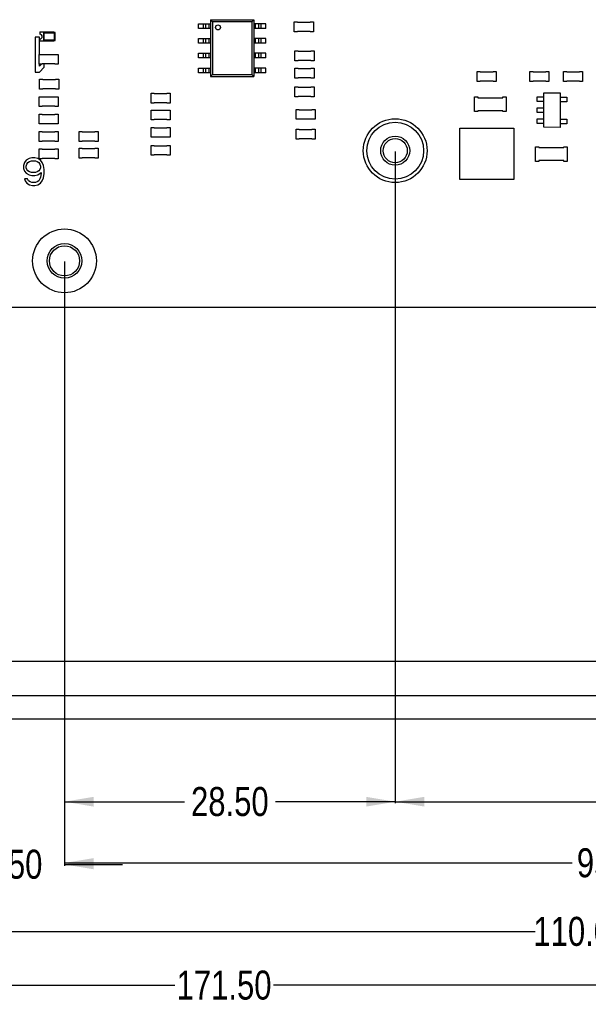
# Model space of a CAD drawing. Header units: millimetres. Extents: x -111 to 552, y -80 to 113.
# Tile 3 of 7: x 356 to 405, y -80 to 5. Entities that reach past the tile are written whole.
import ezdxf

# ---------------------------------------------------------------- set-up
doc = ezdxf.new("R2010")
doc.units = ezdxf.units.MM
doc.header["$LTSCALE"] = 1.21
doc.header["$MEASUREMENT"] = 0
doc.header["$PDMODE"] = 3
doc.header["$PDSIZE"] = 0.3125
doc.layers.get('0').update_dxf_attribs({"linetype": 'CONTINUOUS'})
doc.layers.get('DEFPOINTS').update_dxf_attribs({"linetype": 'CONTINUOUS'})
doc.layers.add('Dim', color=3, linetype='CONTINUOUS', lineweight=25)
doc.styles.get("Standard").update_dxf_attribs({"font": 'txt', "width": 0.8})
doc.dimstyles.get("Standard").update_dxf_attribs({"dimtxt": 0.15625, "dimasz": 0.1875, "dimexe": 0.125, "dimexo": 0.0625, "dimgap": 0.09, "dimtad": 0, "dimtih": 1, "dimtoh": 1, "dimzin": 4, "dimdsep": 46, "dimtxsty": 'STANDARD', "dimblk": '_FILLED', "dimblk1": '_FILLED', "dimblk2": '_FILLED', "dimcen": 0.09, "dimazin": 1, "dimtp": 0.01, "dimtm": 0.01, "dimtfac": 1, "dimtofl": 0, "dimtmove": 0, "dimatfit": 3, "dimldrblk": '_FILLED', "dimfxl": 1, "dimtolj": 1, "dimtzin": 4, "dimarcsym": 0})

# ---------------------------------------------------------------- blocks, each defined once
blk = doc.blocks.new('_FILLED')
at = {"color": 0, "linetype": 'ByBlock'}
blk.add_solid([(0, 0), (-1, 0.167), (-1, -0.167)], dxfattribs=at)
blk = doc.blocks.new('*D3')
at = {"color": 0, "linetype": 'ByBlock', "lineweight": -2}
for p, q in [((387.977, -6.598), (387.977, -62.784)), ((445.977, -6.598), (445.977, -62.784)), ((387.977, -62.659), (413.221, -62.659)), ((445.977, -62.659), (420.734, -62.659))]:
    blk.add_line(p, q, dxfattribs=at)
at = {"layer": 'DEFPOINTS', "color": 0, "linetype": 'ByBlock'}
for p in [(387.977, -6.535), (445.977, -6.535)]:
    blk.add_point(p, dxfattribs=at)
at = {"color": 0, "linetype": 'ByBlock', "lineweight": -2, "xscale": 2.5, "yscale": 2.5, "zscale": 2.5, "rotation": 180}
blk.add_blockref('_FILLED', (387.977, -62.659), dxfattribs=at)
at = {"color": 0, "linetype": 'ByBlock', "lineweight": -2, "xscale": 2.5, "yscale": 2.5, "zscale": 2.5}
blk.add_blockref('_FILLED', (445.977, -62.659), dxfattribs=at)
at = {"color": 0, "linetype": 'ByBlock', "lineweight": -2, "insert": (416.977, -62.659), "char_height": 2.5, "attachment_point": 5}
blk.add_mtext('\\A1;58.00', dxfattribs=at)
blk = doc.blocks.new('*D4')
at = {"color": 0, "linetype": 'ByBlock', "lineweight": -2}
for p, q in [((359.477, -16.098), (359.477, -62.784)), ((387.977, -16.098), (387.977, -62.784)), ((359.477, -62.659), (369.804, -62.659)), ((387.977, -62.659), (377.651, -62.659))]:
    blk.add_line(p, q, dxfattribs=at)
at = {"layer": 'DEFPOINTS', "color": 0, "linetype": 'ByBlock'}
for p in [(359.477, -16.035), (387.977, -16.035)]:
    blk.add_point(p, dxfattribs=at)
at = {"color": 0, "linetype": 'ByBlock', "lineweight": -2, "xscale": 2.5, "yscale": 2.5, "zscale": 2.5, "rotation": 180}
blk.add_blockref('_FILLED', (359.477, -62.659), dxfattribs=at)
at = {"color": 0, "linetype": 'ByBlock', "lineweight": -2, "xscale": 2.5, "yscale": 2.5, "zscale": 2.5}
blk.add_blockref('_FILLED', (387.977, -62.659), dxfattribs=at)
at = {"color": 0, "linetype": 'ByBlock', "lineweight": -2, "insert": (373.727, -62.659), "char_height": 2.5, "attachment_point": 5}
blk.add_mtext('\\A1;28.50', dxfattribs=at)
blk = doc.blocks.new('*D5')
at = {"color": 0, "linetype": 'ByBlock', "lineweight": -2}
for p, q in [((454.477, -16.098), (454.477, -68.064)), ((359.477, -16.16), (359.477, -68.064)), ((359.477, -67.939), (403.221, -67.939)), ((454.477, -67.939), (410.734, -67.939))]:
    blk.add_line(p, q, dxfattribs=at)
at = {"layer": 'DEFPOINTS', "color": 0, "linetype": 'ByBlock'}
for p in [(359.477, -16.098), (454.477, -16.035)]:
    blk.add_point(p, dxfattribs=at)
at = {"color": 0, "linetype": 'ByBlock', "lineweight": -2, "xscale": 2.5, "yscale": 2.5, "zscale": 2.5, "rotation": 180}
blk.add_blockref('_FILLED', (359.477, -67.939), dxfattribs=at)
at = {"color": 0, "linetype": 'ByBlock', "lineweight": -2, "xscale": 2.5, "yscale": 2.5, "zscale": 2.5}
blk.add_blockref('_FILLED', (454.477, -67.939), dxfattribs=at)
at = {"color": 0, "linetype": 'ByBlock', "lineweight": -2, "insert": (406.977, -67.939), "char_height": 2.5, "attachment_point": 5}
blk.add_mtext('\\A1;95.00', dxfattribs=at)
blk = doc.blocks.new('*D6')
at = {"color": 0, "linetype": 'ByBlock', "lineweight": -2}
for p, q in [((359.477, -16.223), (359.477, -68.189)), ((348.977, -19.098), (348.977, -68.189)), ((348.977, -68.064), (343.977, -68.064)), ((359.477, -68.064), (364.477, -68.064))]:
    blk.add_line(p, q, dxfattribs=at)
at = {"layer": 'DEFPOINTS', "color": 0, "linetype": 'ByBlock'}
for p in [(359.477, -16.16), (348.977, -19.035)]:
    blk.add_point(p, dxfattribs=at)
at = {"color": 0, "linetype": 'ByBlock', "lineweight": -2, "xscale": 2.5, "yscale": 2.5, "zscale": 2.5}
blk.add_blockref('_FILLED', (348.977, -68.064), dxfattribs=at)
at = {"color": 0, "linetype": 'ByBlock', "lineweight": -2, "xscale": 2.5, "yscale": 2.5, "zscale": 2.5, "rotation": 180}
blk.add_blockref('_FILLED', (359.477, -68.064), dxfattribs=at)
at = {"color": 0, "linetype": 'ByBlock', "lineweight": -2, "insert": (354.227, -68.064), "char_height": 2.5, "attachment_point": 5}
blk.add_mtext('\\A1;10.50', dxfattribs=at)
blk = doc.blocks.new('*D7')
at = {"color": 0, "linetype": 'ByBlock', "lineweight": -2}
for p, q in [((348.977, -19.098), (348.977, -73.977)), ((458.977, -19.098), (458.977, -73.977)), ((348.977, -73.852), (400.054, -73.852)), ((458.977, -73.852), (407.901, -73.852))]:
    blk.add_line(p, q, dxfattribs=at)
at = {"layer": 'DEFPOINTS', "color": 0, "linetype": 'ByBlock'}
for p in [(348.977, -19.035), (458.977, -19.035)]:
    blk.add_point(p, dxfattribs=at)
at = {"color": 0, "linetype": 'ByBlock', "lineweight": -2, "xscale": 2.5, "yscale": 2.5, "zscale": 2.5, "rotation": 180}
blk.add_blockref('_FILLED', (348.977, -73.852), dxfattribs=at)
at = {"color": 0, "linetype": 'ByBlock', "lineweight": -2, "xscale": 2.5, "yscale": 2.5, "zscale": 2.5}
blk.add_blockref('_FILLED', (458.977, -73.852), dxfattribs=at)
at = {"color": 0, "linetype": 'ByBlock', "lineweight": -2, "insert": (403.977, -73.852), "char_height": 2.5, "attachment_point": 5}
blk.add_mtext('\\A1;110.00', dxfattribs=at)
blk = doc.blocks.new('*D8')
at = {"color": 0, "linetype": 'ByBlock', "lineweight": -2}
for p, q in [((458.977, -19.098), (458.977, -78.608)), ((287.477, -53.598), (287.477, -78.608)), ((287.477, -78.483), (368.971, -78.483)), ((458.977, -78.483), (377.484, -78.483))]:
    blk.add_line(p, q, dxfattribs=at)
at = {"layer": 'DEFPOINTS', "color": 0, "linetype": 'ByBlock'}
for p in [(458.977, -19.035), (287.477, -53.535)]:
    blk.add_point(p, dxfattribs=at)
at = {"color": 0, "linetype": 'ByBlock', "lineweight": -2, "xscale": 2.5, "yscale": 2.5, "zscale": 2.5, "rotation": 180}
blk.add_blockref('_FILLED', (287.477, -78.483), dxfattribs=at)
at = {"color": 0, "linetype": 'ByBlock', "lineweight": -2, "xscale": 2.5, "yscale": 2.5, "zscale": 2.5}
blk.add_blockref('_FILLED', (458.977, -78.483), dxfattribs=at)
at = {"color": 0, "linetype": 'ByBlock', "lineweight": -2, "insert": (373.227, -78.483), "char_height": 2.5, "attachment_point": 5}
blk.add_mtext('\\A1;171.50', dxfattribs=at)

msp = doc.modelspace()

# ---------------------------------------------------------------- linework, layer by layer
at = {"color": 7, "linetype": 'Continuous'}
for p, q in [((371.038, 3.994), (371.038, 4.4)), ((371.038, 4.4), (371.649, 4.4)), ((371.426, 4.4), (371.426, 3.994)), ((371.667, 3.994), (371.667, 4.4)), ((371.667, 4.4), (372.061, 4.4)), ((371.908, 4.4), (371.908, 3.994)), ((372.061, 4.756), (372.061, -0.147)), ((372.061, 4.756), (372.245, 4.571)), ((372.061, 4.756), (375.794, 4.756)), ((372.245, 4.571), (372.245, 0.038)), ((375.609, 4.571), (372.245, 4.571)), ((375.794, 4.756), (375.609, 4.571)), ((375.609, 4.571), (375.609, 0.038)), ((375.794, 4.756), (375.794, -0.147)), ((376.817, 4.4), (375.794, 4.4)), ((375.947, 3.994), (375.947, 4.4)), ((376.188, 4.4), (376.188, 3.994)), ((376.429, 3.994), (376.429, 4.4)), ((376.817, 3.994), (376.817, 4.4)), ((379.283, 3.717), (379.283, 4.567)), ((379.283, 4.567), (379.558, 4.567)), ((379.558, 4.567), (379.558, 4.542)), ((379.558, 4.542), (380.654, 4.542)), ((380.654, 4.542), (380.654, 4.567)), ((380.654, 4.567), (380.929, 4.567)), ((380.929, 4.567), (380.929, 3.717)), ((357.358, 3.699), (357.358, 3.499)), ((357.358, 3.699), (358.558, 3.699)), ((357.658, 3.649), (357.658, 2.949)), ((357.658, 3.649), (357.706, 3.6)), ((358.658, 3.649), (357.658, 3.649)), ((357.686, 2.977), (357.686, 3.62)), ((357.686, 3.62), (358.629, 3.62)), ((357.706, 3.6), (357.706, 2.997)), ((358.609, 3.6), (357.706, 3.6)), ((358.558, 3.649), (358.558, 3.699)), ((358.609, 3.6), (358.658, 3.649)), ((358.609, 2.997), (358.609, 3.6)), ((358.629, 3.62), (358.629, 2.977)), ((358.658, 2.949), (358.658, 3.649)), ((371.649, 3.994), (371.038, 3.994)), ((372.061, 3.994), (371.667, 3.994)), ((376.817, 3.994), (375.794, 3.994)), ((379.558, 3.717), (379.283, 3.717)), ((379.558, 3.742), (379.558, 3.717)), ((380.654, 3.742), (379.558, 3.742)), ((380.654, 3.717), (380.654, 3.742)), ((380.929, 3.717), (380.654, 3.717)), ((356.955, 3.244), (356.955, 0.224)), ((357.332, 3.244), (356.955, 3.244)), ((357.332, 1.767), (357.332, 3.244)), ((357.358, 2.899), (357.358, 3.099)), ((358.558, 2.899), (357.358, 2.899)), ((357.658, 2.949), (357.706, 2.997)), ((357.658, 2.949), (358.658, 2.949)), ((358.629, 2.977), (357.686, 2.977)), ((357.706, 2.997), (358.609, 2.997)), ((358.558, 2.899), (358.558, 2.949)), ((358.658, 2.949), (358.609, 2.997)), ((371.038, 2.724), (371.038, 3.13)), ((371.038, 3.13), (371.649, 3.13)), ((371.649, 2.724), (371.038, 2.724)), ((371.426, 3.13), (371.426, 2.724)), ((371.667, 2.724), (371.667, 3.13)), ((371.667, 3.13), (372.061, 3.13)), ((372.061, 2.724), (371.667, 2.724)), ((371.908, 3.13), (371.908, 2.724)), ((376.817, 3.13), (375.794, 3.13)), ((376.817, 2.724), (375.794, 2.724)), ((375.947, 2.724), (375.947, 3.13)), ((376.188, 3.13), (376.188, 2.724)), ((376.429, 2.724), (376.429, 3.13)), ((376.817, 2.724), (376.817, 3.13)), ((357.284, 0.917), (357.284, 1.767)), ((357.284, 1.767), (357.559, 1.767)), ((357.559, 1.767), (357.559, 1.742)), ((357.559, 1.742), (358.656, 1.742)), ((358.656, 1.742), (358.656, 1.767)), ((358.656, 1.767), (358.931, 1.767)), ((358.931, 1.767), (358.931, 0.917)), ((371.038, 1.454), (371.038, 1.86)), ((371.038, 1.86), (371.649, 1.86)), ((371.426, 1.86), (371.426, 1.454)), ((371.667, 1.454), (371.667, 1.86)), ((371.667, 1.86), (372.061, 1.86)), ((371.908, 1.86), (371.908, 1.454)), ((376.817, 1.86), (375.794, 1.86)), ((375.947, 1.454), (375.947, 1.86)), ((376.188, 1.86), (376.188, 1.454)), ((376.429, 1.454), (376.429, 1.86)), ((376.817, 1.454), (376.817, 1.86)), ((379.333, 1.217), (379.333, 2.067)), ((379.333, 2.067), (379.608, 2.067)), ((379.608, 2.067), (379.608, 2.042)), ((379.608, 2.042), (380.704, 2.042)), ((380.704, 2.042), (380.704, 2.067)), ((380.704, 2.067), (380.979, 2.067)), ((380.979, 2.067), (380.979, 1.217)), ((357.559, 0.917), (357.284, 0.917)), ((357.332, 0.738), (357.332, 0.917)), ((357.483, 0.917), (357.332, 0.738)), ((357.559, 0.942), (357.559, 0.917)), ((358.656, 0.942), (357.559, 0.942)), ((357.71, 0.673), (357.71, 0.942)), ((358.656, 0.917), (358.656, 0.942)), ((358.931, 0.917), (358.656, 0.917)), ((371.649, 1.454), (371.038, 1.454)), ((372.061, 1.454), (371.667, 1.454)), ((376.817, 1.454), (375.794, 1.454)), ((379.608, 1.217), (379.333, 1.217)), ((379.608, 1.242), (379.608, 1.217)), ((380.704, 1.242), (379.608, 1.242)), ((380.704, 1.217), (380.704, 1.242)), ((380.979, 1.217), (380.704, 1.217)), ((356.955, 0.224), (357.332, 0.224)), ((357.332, 0.224), (357.71, 0.673)), ((371.038, 0.184), (371.038, 0.59)), ((371.038, 0.59), (371.649, 0.59)), ((371.649, 0.184), (371.038, 0.184)), ((371.426, 0.59), (371.426, 0.184)), ((371.667, 0.184), (371.667, 0.59)), ((371.667, 0.59), (372.061, 0.59)), ((372.061, 0.184), (371.667, 0.184)), ((371.908, 0.59), (371.908, 0.184)), ((372.061, -0.147), (372.245, 0.038)), ((372.245, 0.038), (375.609, 0.038)), ((375.609, 0.038), (375.794, -0.147)), ((376.817, 0.59), (375.794, 0.59)), ((376.817, 0.184), (375.794, 0.184)), ((375.947, 0.184), (375.947, 0.59)), ((376.188, 0.59), (376.188, 0.184)), ((376.429, 0.184), (376.429, 0.59)), ((376.817, 0.184), (376.817, 0.59)), ((379.333, -0.283), (379.333, 0.567)), ((379.333, 0.567), (379.608, 0.567)), ((379.608, 0.567), (379.608, 0.542)), ((379.608, 0.542), (380.704, 0.542)), ((380.704, 0.542), (380.704, 0.567)), ((380.704, 0.567), (380.979, 0.567)), ((380.979, 0.567), (380.979, -0.283)), ((395.036, -0.572), (395.036, 0.278)), ((395.036, 0.278), (395.311, 0.278)), ((395.311, 0.278), (395.311, 0.253)), ((395.311, 0.253), (396.407, 0.253)), ((396.407, 0.253), (396.407, 0.278)), ((396.407, 0.278), (396.682, 0.278)), ((396.682, 0.278), (396.682, -0.572)), ((399.584, 0.278), (399.859, 0.278)), ((399.584, -0.572), (399.584, 0.278)), ((399.859, 0.278), (399.859, 0.253)), ((399.859, 0.253), (400.956, 0.253)), ((400.956, 0.278), (401.231, 0.278)), ((400.956, 0.253), (400.956, 0.278)), ((401.231, 0.278), (401.231, -0.572)), ((402.484, 0.278), (402.759, 0.278)), ((402.484, -0.572), (402.484, 0.278)), ((402.759, 0.278), (402.759, 0.253)), ((402.759, 0.253), (403.856, 0.253)), ((403.856, 0.278), (404.131, 0.278)), ((403.856, 0.253), (403.856, 0.278)), ((404.131, 0.278), (404.131, -0.572)), ((357.333, -1.233), (357.333, -0.383)), ((357.333, -0.383), (357.608, -0.383)), ((357.608, -0.383), (357.608, -0.408)), ((357.608, -0.408), (358.704, -0.408)), ((358.704, -0.408), (358.704, -0.383)), ((358.704, -0.383), (358.979, -0.383)), ((358.979, -0.383), (358.979, -1.233)), ((372.061, -0.147), (375.794, -0.147)), ((379.608, -0.283), (379.333, -0.283)), ((379.608, -0.258), (379.608, -0.283)), ((380.704, -0.258), (379.608, -0.258)), ((380.704, -0.283), (380.704, -0.258)), ((380.979, -0.283), (380.704, -0.283)), ((395.311, -0.572), (395.036, -0.572)), ((396.407, -0.547), (395.311, -0.547)), ((395.311, -0.547), (395.311, -0.572)), ((396.407, -0.572), (396.407, -0.547)), ((396.682, -0.572), (396.407, -0.572)), ((399.859, -0.572), (399.584, -0.572)), ((400.956, -0.547), (399.859, -0.547)), ((399.859, -0.547), (399.859, -0.572)), ((400.956, -0.572), (400.956, -0.547)), ((401.231, -0.572), (400.956, -0.572)), ((402.759, -0.572), (402.484, -0.572)), ((403.856, -0.547), (402.759, -0.547)), ((402.759, -0.547), (402.759, -0.572)), ((403.856, -0.572), (403.856, -0.547)), ((404.131, -0.572), (403.856, -0.572)), ((357.608, -1.233), (357.333, -1.233)), ((357.608, -1.208), (357.608, -1.233)), ((358.704, -1.208), (357.608, -1.208)), ((358.704, -1.233), (358.704, -1.208)), ((358.979, -1.233), (358.704, -1.233)), ((366.933, -2.433), (366.933, -1.583)), ((366.933, -1.583), (367.208, -1.583)), ((367.208, -1.583), (367.208, -1.608)), ((367.208, -1.608), (368.304, -1.608)), ((368.304, -1.608), (368.304, -1.583)), ((368.304, -1.583), (368.579, -1.583)), ((368.579, -1.583), (368.579, -2.433)), ((379.333, -1.883), (379.333, -1.033)), ((379.333, -1.033), (379.608, -1.033)), ((379.608, -1.033), (379.608, -1.058)), ((379.608, -1.058), (380.704, -1.058)), ((380.704, -1.058), (380.704, -1.033)), ((380.704, -1.033), (380.979, -1.033)), ((380.979, -1.033), (380.979, -1.883)), ((400.784, -1.553), (402.208, -1.553)), ((400.784, -4.523), (400.784, -1.553)), ((402.208, -1.553), (402.208, -4.537)), ((357.283, -2.733), (357.283, -1.883)), ((357.283, -1.883), (357.558, -1.883)), ((357.558, -1.883), (357.558, -1.908)), ((357.558, -1.908), (358.654, -1.908)), ((358.654, -1.908), (358.654, -1.883)), ((358.654, -1.883), (358.929, -1.883)), ((358.929, -1.883), (358.929, -2.733)), ((367.208, -2.433), (366.933, -2.433)), ((367.208, -2.408), (367.208, -2.433)), ((368.304, -2.408), (367.208, -2.408)), ((368.304, -2.433), (368.304, -2.408)), ((368.579, -2.433), (368.304, -2.433)), ((379.608, -1.883), (379.333, -1.883)), ((379.608, -1.858), (379.608, -1.883)), ((380.704, -1.858), (379.608, -1.858)), ((380.704, -1.883), (380.704, -1.858)), ((380.979, -1.883), (380.704, -1.883)), ((394.811, -1.898), (395.086, -1.898)), ((394.811, -3.168), (394.811, -1.898)), ((395.086, -1.898), (395.086, -1.974)), ((395.086, -1.974), (397.26, -1.974)), ((397.26, -1.898), (397.535, -1.898)), ((397.26, -1.974), (397.26, -1.898)), ((397.535, -1.898), (397.535, -3.168)), ((400.199, -1.903), (400.784, -1.903)), ((400.199, -2.303), (400.199, -1.903)), ((400.784, -2.303), (400.199, -2.303)), ((402.208, -1.929), (402.756, -1.929)), ((402.756, -2.329), (402.208, -2.329)), ((402.756, -1.929), (402.756, -2.329)), ((357.558, -2.733), (357.283, -2.733)), ((357.283, -4.233), (357.283, -3.383)), ((357.283, -3.383), (357.558, -3.383)), ((357.558, -2.708), (357.558, -2.733)), ((358.654, -2.708), (357.558, -2.708)), ((357.558, -3.383), (357.558, -3.408)), ((358.654, -2.733), (358.654, -2.708)), ((358.929, -2.733), (358.654, -2.733)), ((358.654, -3.408), (358.654, -3.383)), ((358.654, -3.383), (358.929, -3.383)), ((358.929, -3.383), (358.929, -4.233)), ((366.933, -3.883), (366.933, -3.033)), ((366.933, -3.033), (367.208, -3.033)), ((367.208, -3.033), (367.208, -3.058)), ((367.208, -3.058), (368.304, -3.058)), ((368.304, -3.058), (368.304, -3.033)), ((368.304, -3.033), (368.579, -3.033)), ((368.579, -3.033), (368.579, -3.883)), ((379.433, -3.833), (379.433, -2.983)), ((379.433, -2.983), (379.708, -2.983)), ((379.708, -2.983), (379.708, -3.008)), ((379.708, -3.008), (380.804, -3.008)), ((380.804, -3.008), (380.804, -2.983)), ((380.804, -2.983), (381.079, -2.983)), ((381.079, -2.983), (381.079, -3.833)), ((395.086, -3.168), (394.811, -3.168)), ((397.26, -3.092), (395.086, -3.092)), ((395.086, -3.092), (395.086, -3.168)), ((397.26, -3.168), (397.26, -3.092)), ((397.535, -3.168), (397.26, -3.168)), ((400.199, -2.843), (400.784, -2.843)), ((400.199, -3.243), (400.199, -2.843)), ((400.784, -3.243), (400.199, -3.243)), ((357.558, -4.233), (357.283, -4.233)), ((357.558, -3.408), (358.654, -3.408)), ((357.558, -4.208), (357.558, -4.233)), ((358.654, -4.208), (357.558, -4.208)), ((358.654, -4.233), (358.654, -4.208)), ((358.929, -4.233), (358.654, -4.233)), ((367.208, -3.883), (366.933, -3.883)), ((367.208, -3.858), (367.208, -3.883)), ((368.304, -3.858), (367.208, -3.858)), ((368.304, -3.883), (368.304, -3.858)), ((368.579, -3.883), (368.304, -3.883)), ((379.708, -3.833), (379.433, -3.833)), ((379.708, -3.808), (379.708, -3.833)), ((380.804, -3.808), (379.708, -3.808)), ((380.804, -3.833), (380.804, -3.808)), ((381.079, -3.833), (380.804, -3.833)), ((400.199, -3.783), (400.784, -3.783)), ((400.199, -4.183), (400.199, -3.783)), ((400.784, -4.183), (400.199, -4.183)), ((402.208, -3.808), (402.756, -3.808)), ((402.756, -4.208), (402.208, -4.208)), ((402.756, -3.808), (402.756, -4.208)), ((357.284, -5.733), (357.284, -4.883)), ((357.284, -4.883), (357.559, -4.883)), ((357.559, -4.883), (357.559, -4.908)), ((357.559, -4.908), (358.656, -4.908)), ((358.656, -4.908), (358.656, -4.883)), ((358.656, -4.883), (358.931, -4.883)), ((358.931, -4.883), (358.931, -5.733)), ((360.733, -5.733), (360.733, -4.883)), ((360.733, -4.883), (361.008, -4.883)), ((361.008, -4.883), (361.008, -4.908)), ((361.008, -4.908), (362.104, -4.908)), ((362.104, -4.908), (362.104, -4.883)), ((362.104, -4.883), (362.379, -4.883)), ((362.379, -4.883), (362.379, -5.733)), ((366.933, -5.383), (366.933, -4.533)), ((366.933, -4.533), (367.208, -4.533)), ((367.208, -4.533), (367.208, -4.558)), ((367.208, -4.558), (368.304, -4.558)), ((368.304, -4.558), (368.304, -4.533)), ((368.304, -4.533), (368.579, -4.533)), ((368.579, -4.533), (368.579, -5.383)), ((379.433, -5.533), (379.433, -4.683)), ((379.433, -4.683), (379.708, -4.683)), ((379.708, -4.683), (379.708, -4.708)), ((379.708, -4.708), (380.804, -4.708)), ((380.804, -4.708), (380.804, -4.683)), ((380.804, -4.683), (381.079, -4.683)), ((381.079, -4.683), (381.079, -5.533)), ((393.558, -4.608), (398.209, -4.608)), ((393.558, -9.008), (393.558, -4.608)), ((398.209, -4.608), (398.209, -9.008)), ((402.208, -4.537), (400.784, -4.523)), ((357.559, -5.733), (357.284, -5.733)), ((357.559, -5.708), (357.559, -5.733)), ((358.656, -5.708), (357.559, -5.708)), ((358.656, -5.733), (358.656, -5.708)), ((358.931, -5.733), (358.656, -5.733)), ((361.008, -5.733), (360.733, -5.733)), ((361.008, -5.708), (361.008, -5.733)), ((362.104, -5.708), (361.008, -5.708)), ((362.104, -5.733), (362.104, -5.708)), ((362.379, -5.733), (362.104, -5.733)), ((367.208, -5.383), (366.933, -5.383)), ((367.208, -5.358), (367.208, -5.383)), ((368.304, -5.358), (367.208, -5.358)), ((368.304, -5.383), (368.304, -5.358)), ((368.579, -5.383), (368.304, -5.383)), ((379.708, -5.533), (379.433, -5.533)), ((379.708, -5.508), (379.708, -5.533)), ((380.804, -5.508), (379.708, -5.508)), ((380.804, -5.533), (380.804, -5.508)), ((381.079, -5.533), (380.804, -5.533)), ((357.284, -7.233), (357.284, -6.383)), ((357.284, -6.383), (357.559, -6.383)), ((357.559, -6.383), (357.559, -6.408)), ((357.559, -6.408), (358.656, -6.408)), ((358.656, -6.408), (358.656, -6.383)), ((358.656, -6.383), (358.931, -6.383)), ((358.931, -6.383), (358.931, -7.233)), ((360.733, -7.183), (360.733, -6.333)), ((360.733, -6.333), (361.008, -6.333)), ((361.008, -6.333), (361.008, -6.358)), ((361.008, -6.358), (362.104, -6.358)), ((362.104, -6.358), (362.104, -6.333)), ((362.104, -6.333), (362.379, -6.333)), ((362.379, -6.333), (362.379, -7.183)), ((366.933, -6.933), (366.933, -6.083)), ((366.933, -6.083), (367.208, -6.083)), ((367.208, -6.083), (367.208, -6.108)), ((367.208, -6.108), (368.304, -6.108)), ((368.304, -6.108), (368.304, -6.083)), ((368.304, -6.083), (368.579, -6.083)), ((368.579, -6.083), (368.579, -6.933)), ((400.071, -6.198), (400.346, -6.198)), ((400.071, -7.468), (400.071, -6.198)), ((400.346, -6.198), (400.346, -6.275)), ((400.346, -6.275), (402.52, -6.275)), ((402.52, -6.198), (402.795, -6.198)), ((402.52, -6.275), (402.52, -6.198)), ((402.795, -6.198), (402.795, -7.468)), ((356.028, -7.557), (355.929, -7.809)), ((356.176, -7.354), (356.028, -7.557)), ((356.424, -7.203), (356.176, -7.354)), ((356.226, -7.708), (356.325, -7.557)), ((356.325, -7.557), (356.473, -7.455)), ((356.671, -7.152), (356.424, -7.203)), ((356.473, -7.455), (356.621, -7.405)), ((356.621, -7.405), (356.968, -7.405)), ((356.918, -7.152), (356.671, -7.152)), ((357.166, -7.203), (356.918, -7.152)), ((356.968, -7.405), (357.116, -7.455)), ((357.116, -7.455), (357.265, -7.557)), ((357.413, -7.354), (357.166, -7.203)), ((357.265, -7.557), (357.364, -7.708)), ((357.559, -7.233), (357.284, -7.233)), ((357.561, -7.557), (357.413, -7.354)), ((357.559, -7.208), (357.559, -7.233)), ((358.656, -7.208), (357.559, -7.208)), ((357.66, -7.809), (357.561, -7.557)), ((358.656, -7.233), (358.656, -7.208)), ((358.931, -7.233), (358.656, -7.233)), ((361.008, -7.183), (360.733, -7.183)), ((361.008, -7.158), (361.008, -7.183)), ((362.104, -7.158), (361.008, -7.158)), ((362.104, -7.183), (362.104, -7.158)), ((362.379, -7.183), (362.104, -7.183)), ((367.208, -6.933), (366.933, -6.933)), ((367.208, -6.908), (367.208, -6.933)), ((368.304, -6.908), (367.208, -6.908)), ((368.304, -6.933), (368.304, -6.908)), ((368.579, -6.933), (368.304, -6.933)), ((400.346, -7.468), (400.071, -7.468)), ((402.52, -7.392), (400.346, -7.392)), ((400.346, -7.392), (400.346, -7.468)), ((402.52, -7.468), (402.52, -7.392)), ((402.795, -7.468), (402.52, -7.468)), ((355.929, -7.809), (355.929, -8.062)), ((355.929, -8.062), (356.028, -8.314)), ((356.028, -8.314), (356.176, -8.466)), ((356.176, -7.86), (356.226, -7.708)), ((356.176, -8.011), (356.176, -7.86)), ((356.226, -8.163), (356.176, -8.011)), ((356.176, -8.466), (356.424, -8.618)), ((356.325, -8.264), (356.226, -8.163)), ((356.473, -8.365), (356.325, -8.264)), ((356.621, -8.415), (356.473, -8.365)), ((356.968, -8.415), (356.621, -8.415)), ((357.116, -8.365), (356.968, -8.415)), ((357.265, -8.264), (357.116, -8.365)), ((357.166, -8.618), (357.463, -8.415)), ((357.364, -8.163), (357.265, -8.264)), ((357.364, -7.708), (357.413, -7.86)), ((357.413, -8.011), (357.364, -8.163)), ((357.413, -7.86), (357.413, -8.011)), ((357.463, -8.415), (357.463, -8.517)), ((357.71, -8.163), (357.66, -7.809)), ((357.71, -8.517), (357.71, -8.163)), ((356.028, -8.971), (356.077, -9.123)), ((356.275, -8.971), (356.028, -8.971)), ((356.077, -9.123), (356.226, -9.325)), ((356.226, -9.325), (356.473, -9.477)), ((356.374, -9.123), (356.275, -8.971)), ((356.523, -9.224), (356.374, -9.123)), ((356.424, -8.618), (356.671, -8.668)), ((356.671, -9.274), (356.523, -9.224)), ((356.671, -8.668), (356.918, -8.668)), ((356.968, -9.274), (356.671, -9.274)), ((356.918, -8.668), (357.166, -8.618)), ((357.116, -9.224), (356.968, -9.274)), ((357.265, -9.123), (357.116, -9.224)), ((357.166, -9.477), (357.413, -9.325)), ((357.364, -8.971), (357.265, -9.123)), ((357.413, -8.82), (357.364, -8.971)), ((357.463, -8.517), (357.413, -8.82)), ((357.413, -9.325), (357.561, -9.123)), ((357.561, -9.123), (357.66, -8.87)), ((357.66, -8.87), (357.71, -8.517)), ((398.209, -9.008), (393.558, -9.008)), ((356.473, -9.477), (356.72, -9.527)), ((356.72, -9.527), (356.918, -9.527)), ((356.918, -9.527), (357.166, -9.477)), ((349.977, -20.035), (457.977, -20.035)), ((293.197, -50.535), (515.197, -50.535)), ((518.497, -53.535), (289.897, -53.535)), ((524.477, -55.535), (289.477, -55.535))]:
    msp.add_line(p, q, dxfattribs=at)
for centre, radius in [((372.703, 4.088), 0.216), ((387.977, -6.535), 2.75), ((387.977, -6.535), 2.45), ((387.977, -6.535), 1.04), ((359.477, -16.035), 2.75), ((359.477, -16.035), 1.3)]:
    msp.add_circle(centre, radius, dxfattribs=at)
for centre, radius in [((387.977, -6.535), 1.25), ((359.477, -16.035), 1.5)]:
    msp.add_circle(centre, radius)
msp.add_arc((357.358, 3.299), 0.2, 270.00001, 90.00001, dxfattribs=at)

# ---------------------------------------------------------------- dimensions: what is measured, and where the dimension line sits
at = {"layer": 'Dim'}
for base, p1, p2, picture, middle in [((445.977, -62.659), (387.977, -6.535), (445.977, -6.535), '*D3', (416.977, -62.659)), ((387.977, -62.659), (359.477, -16.035), (387.977, -16.035), '*D4', (373.727, -62.659)), ((454.477, -67.939), (359.477, -16.098), (454.477, -16.035), '*D5', (406.977, -67.939)), ((359.477, -68.064), (348.977, -19.035), (359.477, -16.16), '*D6', (354.227, -68.064)), ((287.477, -78.483), (458.977, -19.035), (287.477, -53.535), '*D8', (373.227, -78.483)), ((458.977, -73.852), (348.977, -19.035), (458.977, -19.035), '*D7', (403.977, -73.852))]:
    dim = msp.add_linear_dim(base=base, p1=p1, p2=p2, dimstyle='STANDARD', override={"dimtxt": 2.5, "dimasz": 2.5, "dimtih": 0, "dimtoh": 0, "dimzin": 0, "dimcen": 0.198, "dimadec": 0, "dimazin": 0, "dimtp": 0, "dimtm": 0, "dimtdec": 4, "dimtzin": 0}, dxfattribs=at)
    dim.commit()
    dim.dimension.update_dxf_attribs({"geometry": picture, "text_midpoint": middle})

doc.saveas('drawing.dxf')
